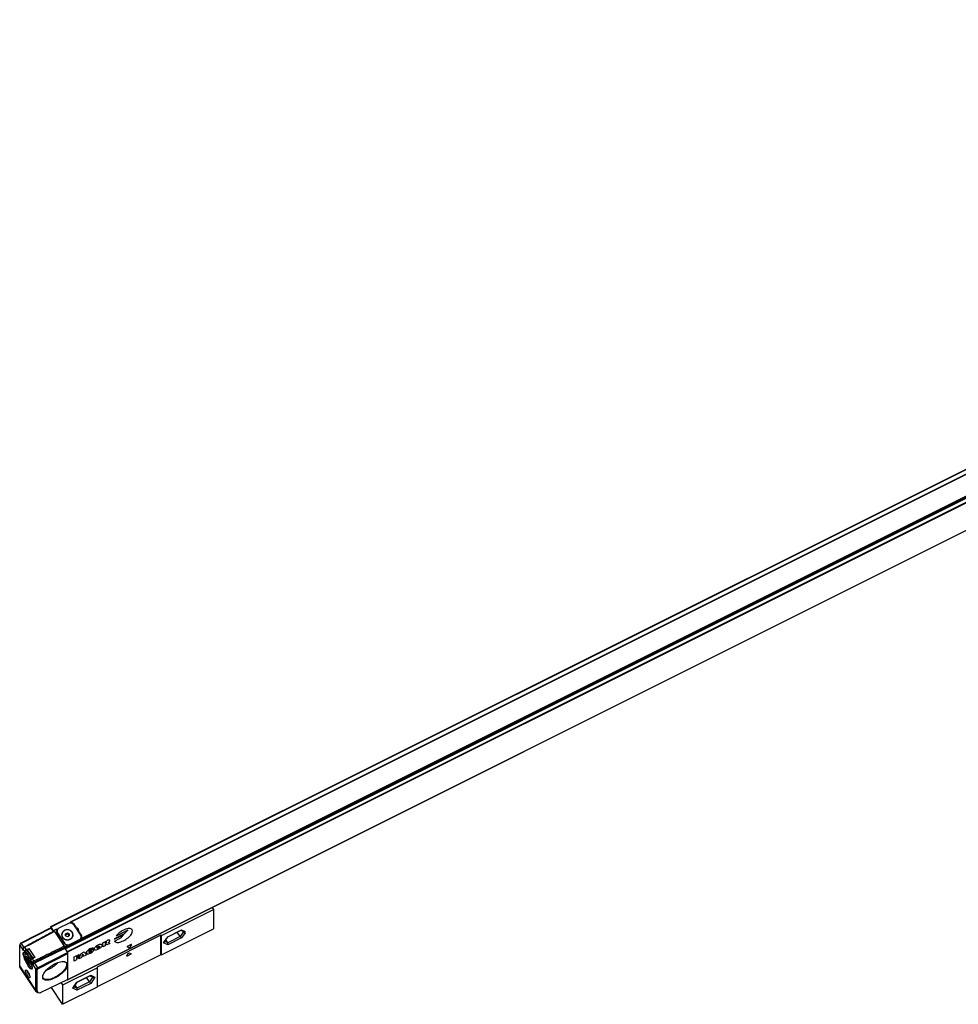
# Model space of a CAD drawing. Header units: millimetres. Extents: x -500 to 1397, y -592 to 328.
# Tile 12 of 15: x 287 to 788, y -592 to -66. Entities that reach past the tile are written whole.
import ezdxf

# ---------------------------------------------------------------- set-up
doc = ezdxf.new("R2010")
doc.units = ezdxf.units.MM

# ---------------------------------------------------------------- blocks, each defined once
blk = doc.blocks.new('CABEZA_ROSCADA_REGLA_S__7', base_point=(303.55, -591.95))
at = {"color": 7, "linetype": 'Continuous'}
for p, q in [((362.37, -555.19), (390.19, -541.28)), ((389.48, -540.21), (390.19, -541.28)), ((390.19, -541.28), (390.19, -551.68)), ((362.37, -565.59), (390.19, -551.68)), ((365.85, -555.83), (372.9, -552.32)), ((362.07, -555.04), (327.94, -572.1)), ((362.37, -555.19), (362.07, -555.04)), ((362.07, -565.59), (362.07, -555.04)), ((362.37, -565.59), (362.37, -555.19)), ((363.86, -558.82), (365.83, -555.85)), ((365.7, -559.1), (364.69, -557.57)), ((365.83, -555.85), (365.85, -555.83)), ((372.35, -555.77), (370.76, -553.38)), ((372.73, -552.4), (374.2, -553.14)), ((373.63, -552.85), (373.96, -553.36)), ((362.07, -565.59), (327.94, -582.65)), ((362.37, -565.59), (362.07, -565.59)), ((309.65, -581.55), (327.94, -572.4)), ((327.94, -572.1), (327.94, -572.4)), ((327.94, -572.4), (327.94, -582.65)), ((317.33, -580.1), (324.4, -576.56)), ((323.86, -580.02), (322.26, -577.63)), ((324.23, -576.65), (325.93, -577.5)), ((309.5, -591.88), (303.55, -582.96)), ((309.65, -581.55), (308.85, -580.36)), ((309.65, -591.95), (309.65, -581.55)), ((327.94, -582.8), (309.65, -591.95)), ((315.36, -583.07), (317.33, -580.1)), ((316.19, -581.82), (317.21, -583.35)), ((317.33, -580.1), (317.34, -580.09)), ((327.94, -582.65), (327.94, -582.8)), ((309.65, -591.95), (309.5, -591.88))]:
    blk.add_line(p, q, dxfattribs=at)
at = {"color": 3, "linetype": 'Continuous'}
for p, q in [((365.7, -555.82), (373.1, -552.12)), ((373.1, -552.12), (374.99, -553.07)), ((363.5, -559.12), (365.7, -555.82)), ((372.35, -555.77), (365.7, -559.1)), ((373.1, -556.52), (365.7, -560.22)), ((373.96, -553.36), (372.35, -555.77)), ((374.99, -553.69), (373.1, -556.52)), ((373.96, -553.36), (373.96, -553.02)), ((374.99, -553.69), (374.99, -553.07)), ((365.7, -560.22), (363.5, -559.12)), ((365.7, -559.1), (364.18, -558.34)), ((343.89, -566.09), (344.82, -564.7)), ((345.93, -565.25), (344.08, -566.18)), ((345.19, -564.51), (346.12, -564.97)), ((317.21, -580.07), (324.61, -576.37)), ((325.64, -577.35), (323.86, -580.02)), ((324.61, -576.37), (326.81, -577.47)), ((326.81, -577.47), (324.61, -580.77)), ((315.01, -583.37), (317.21, -580.07)), ((317.21, -584.47), (315.01, -583.37)), ((317.21, -583.35), (315.68, -582.58)), ((323.86, -580.02), (317.21, -583.35)), ((324.61, -580.77), (317.21, -584.47))]:
    blk.add_line(p, q, dxfattribs=at)
at = {"color": 7, "linetype": 'Continuous'}
for centre, radius, start, end in [((372.64, -551.83), 0.55, 297.9506, 327.7135), ((363.11, -558.31), 0.905, 295.7138, 325.4654), ((324.14, -576.08), 0.55, 297.9506, 327.7135), ((314.61, -582.56), 0.905, 295.7138, 325.4654)]:
    blk.add_arc(centre, radius, start, end, dxfattribs=at)
for points, knots in [([(365.7, -555.82), (365.73, -555.84), (365.77, -555.86), (365.81, -555.85), (365.83, -555.85)], [0, 0, 0, 0, 0.0811225, 0.1332341, 0.1332341, 0.1332341, 0.1332341]), ([(373.1, -556.52), (372.97, -556.43), (372.68, -556.22), (372.47, -555.93), (372.35, -555.77)], [0, 0, 0, 0, 0.478606, 1.066385, 1.066385, 1.066385, 1.066385]), ([(374.99, -553.69), (374.79, -553.72), (374.39, -553.77), (374.11, -553.49), (373.96, -553.36)], [0, 0, 0, 0, 0.569111, 1.132687, 1.132687, 1.132687, 1.132687]), ([(374.99, -553.07), (374.86, -553.13), (374.6, -553.26), (374.33, -553.18), (374.2, -553.14)], [0, 0, 0, 0, 0.4212588, 0.818267, 0.818267, 0.818267, 0.818267]), ([(326.81, -577.47), (326.66, -577.53), (326.37, -577.64), (326.07, -577.54), (325.93, -577.5)], [0, 0, 0, 0, 0.4642945, 0.9011969, 0.9011969, 0.9011969, 0.9011969]), ([(317.21, -580.07), (317.23, -580.08), (317.27, -580.11), (317.32, -580.1), (317.33, -580.1)], [0, 0, 0, 0, 0.0811225, 0.1332341, 0.1332341, 0.1332341, 0.1332341]), ([(324.61, -580.77), (324.48, -580.68), (324.19, -580.47), (323.97, -580.18), (323.86, -580.02)], [0, 0, 0, 0, 0.478606, 1.066385, 1.066385, 1.066385, 1.066385])]:
    blk.add_open_spline(points, degree=3, knots=knots, dxfattribs=at)
for points in [[(365.7, -560.22), (365.78, -560.04), (365.94, -559.66), (365.78, -559.29), (365.7, -559.1)], [(317.21, -584.47), (317.28, -584.28), (317.44, -583.91), (317.28, -583.53), (317.21, -583.35)]]:
    blk.add_open_spline(points, degree=3, dxfattribs=at)
at = {"color": 3, "linetype": 'Continuous'}
for points, knots in [([(344.08, -566.18), (344, -566.21), (343.86, -566.27), (343.89, -566.14), (343.89, -566.09)], [0, 0, 0, 0, 0.1898518, 0.314678, 0.314678, 0.314678, 0.314678]), ([(344.82, -564.7), (344.87, -564.64), (344.98, -564.52), (345.13, -564.52), (345.19, -564.51)], [0, 0, 0, 0, 0.2439812, 0.4340905, 0.4340905, 0.4340905, 0.4340905]), ([(346.12, -564.97), (346.12, -565.02), (346.14, -565.15), (346.01, -565.21), (345.93, -565.25)], [0, 0, 0, 0, 0.125035, 0.3689226, 0.3689226, 0.3689226, 0.3689226])]:
    blk.add_open_spline(points, degree=3, knots=knots, dxfattribs=at)
blk = doc.blocks.new('REGLA_S_CM-1240__8', base_point=(286.61, -585.94))
at = {"color": 7, "linetype": 'Continuous'}
for p, q in [((303.26, -550.47), (1272.34, -65.93)), ((1265, -72.35), (313.59, -548.05)), ((1281.32, -94.29), (312.24, -578.83)), ((303.25, -551.15), (287.22, -559.33)), ((303.5, -551.28), (287.46, -559.46)), ((303.25, -550.5), (303.26, -550.47)), ((303.25, -550.5), (303.25, -551.15)), ((303.5, -551.28), (303.25, -551.15)), ((304.61, -552.9), (303.38, -550.61)), ((304.7, -553.08), (303.5, -551.28)), ((304.76, -552.47), (306.48, -551.61)), ((306.84, -551.95), (306.51, -552.12)), ((312.75, -548.75), (307.56, -551.35)), ((315.32, -548.86), (316.78, -551.06)), ((319.23, -555.01), (315.48, -549.38)), ((316.78, -551.33), (316.78, -551.06)), ((304.74, -553.04), (304.75, -553.01)), ((304.75, -552.5), (304.76, -552.47)), ((304.75, -552.5), (304.75, -553.01)), ((305.2, -553.08), (304.85, -552.55)), ((310.74, -559.66), (306.49, -553.28)), ((306.56, -553.35), (306.56, -552.85)), ((306.82, -553.71), (310.57, -559.34)), ((309.08, -554.94), (309.08, -554.84)), ((311.08, -554.34), (312.08, -553.84)), ((311.08, -554.84), (311.08, -554.34)), ((311.08, -554.84), (312.08, -554.34)), ((311.08, -555.34), (311.08, -554.84)), ((312.08, -555.84), (311.08, -555.34)), ((312.08, -553.84), (313.08, -554.34)), ((312.08, -553.84), (312.08, -554.34)), ((312.08, -554.34), (313.08, -554.84)), ((313.08, -555.34), (312.08, -555.84)), ((313.08, -554.34), (313.08, -554.84)), ((313.08, -554.84), (313.08, -555.34)), ((313.31, -559.97), (318.5, -557.37)), ((315.08, -554.94), (315.08, -554.84)), ((318.11, -553.32), (318.11, -553.04)), ((318.11, -553.04), (319.57, -555.24)), ((319.57, -555.84), (319.49, -555.72)), ((319.5, -556.37), (319.5, -555.87)), ((286.63, -560.26), (286.61, -560.38)), ((286.61, -571.36), (286.61, -560.38)), ((286.8, -559.73), (286.63, -560.26)), ((288.48, -562.44), (288.5, -562.32)), ((310.7, -562.08), (294.5, -570.01)), ((310.65, -561.25), (310.45, -560.95)), ((310.7, -561.58), (310.7, -562.08)), ((310.7, -562.08), (312.15, -564.25)), ((310.75, -562.01), (310.75, -561.5)), ((312.11, -563.7), (310.88, -562.3)), ((319.55, -557.6), (312.51, -561.12)), ((318.5, -557.87), (313.31, -560.47)), ((289.45, -564.51), (289.4, -564.48)), ((289.93, -564.96), (289.62, -565.11)), ((289.84, -567.57), (289.63, -566.85)), ((289.84, -564.78), (290.53, -564.44)), ((290.62, -567.52), (290.25, -567.6)), ((290.25, -567.6), (290.62, -568.77)), ((291.34, -568.6), (290.62, -567.52)), ((290.81, -563.91), (290.82, -563.88)), ((290.82, -563.88), (290.82, -563.16)), ((294.29, -567.01), (293.3, -567.51)), ((296.11, -572.43), (312.15, -564.25)), ((296.37, -573.05), (312.4, -564.88)), ((312.25, -564.5), (312.15, -564.25)), ((312.25, -564.5), (312.25, -564)), ((312.4, -564.88), (312.25, -564.5)), ((312.4, -578.63), (312.4, -564.88)), ((295.5, -585.19), (286.85, -572.21)), ((290.62, -568.77), (291.24, -568.46)), ((290.62, -568.77), (291.34, -569.85)), ((290.98, -569.96), (291.19, -570.26)), ((291.19, -570.26), (291.64, -570.86)), ((291.7, -569.77), (291.34, -568.6)), ((291.34, -569.85), (291.67, -569.69)), ((291.34, -569.85), (291.7, -569.77)), ((292.51, -569.12), (292.51, -568.43)), ((292.52, -569.2), (292.51, -569.12)), ((293.33, -571.76), (293.02, -571.91)), ((295.26, -584.34), (295.26, -573.36)), ((292.13, -577.51), (292.11, -577.71)), ((295.94, -584.49), (295.94, -573.52)), ((312.4, -578.63), (297.63, -585.86)), ((312.2, -578.81), (312.13, -578.76)), ((312.24, -578.83), (312.25, -578.8)), ((312.25, -578.8), (312.25, -578.7)), ((297.31, -585.93), (296.73, -585.89)), ((297.33, -585.94), (297.31, -585.93))]:
    blk.add_line(p, q, dxfattribs=at)
at = {"color": 3, "linetype": 'Continuous'}
for p, q in [((303.38, -550.61), (1272.46, -66.07)), ((1264.87, -72.54), (313.91, -548.02)), ((310.88, -562.3), (1279.96, -77.76)), ((312.11, -563.7), (1281.19, -79.16)), ((312.25, -564), (1281.33, -79.46)), ((1271.02, -81.36), (319.55, -557.1)), ((1271.02, -81.86), (319.55, -557.6)), ((1270.67, -81.24), (319.71, -556.72)), ((1281.33, -94.26), (312.25, -578.8)), ((304.85, -552.55), (306.35, -551.8)), ((307.1, -551.66), (306.51, -551.96)), ((313.55, -548.43), (313.29, -548.56)), ((315.32, -549.17), (315.32, -548.86)), ((343.36, -553.48), (344.66, -552.09)), ((304.75, -552.83), (304.61, -552.9)), ((305.2, -553.08), (310.45, -560.95)), ((306.82, -553.79), (306.82, -553.71)), ((318.5, -557.87), (318.5, -557.37)), ((319.57, -555.84), (319.57, -555.24)), ((341.66, -555.1), (337.18, -557.34)), ((337.25, -558.15), (339.96, -556.8)), ((337.36, -556.73), (342.33, -554.25)), ((344.02, -552.56), (338.08, -555.53)), ((341, -556.03), (342.29, -554.63)), ((286.61, -560.38), (288.48, -563.19)), ((287.22, -559.33), (287.46, -559.46)), ((287.46, -559.46), (288.84, -561.54)), ((289.33, -563.72), (288.48, -562.44)), ((289.32, -561.5), (289.07, -561.37)), ((290.18, -562.79), (289.32, -561.5)), ((290.18, -562.79), (291.57, -562.09)), ((290.29, -563.04), (291.15, -562.6)), ((291.57, -562.09), (294.77, -566.89)), ((310.57, -559.41), (310.57, -559.34)), ((312.15, -560.5), (310.65, -561.25)), ((312.51, -560.62), (310.75, -561.5)), ((312.51, -561.12), (310.75, -562.01)), ((313.31, -560.47), (313.31, -559.97)), ((324.32, -563.3), (326.11, -562.41)), ((326.1, -561.94), (324.89, -562.83)), ((326.11, -562.41), (326.11, -563.44)), ((331, -559.03), (333.11, -557.97)), ((331, -561.28), (331, -559.03)), ((332.3, -560.63), (331, -561.28)), ((332.7, -558.74), (332.3, -558.94)), ((332.3, -558.94), (332.3, -559.41)), ((332.3, -559.41), (332.7, -559.21)), ((332.62, -559.72), (332.3, -559.88)), ((332.3, -559.88), (332.3, -560.63)), ((333.11, -560.22), (332.62, -559.72)), ((334.73, -559.41), (333.11, -560.22)), ((334.01, -559.02), (334.73, -559.41)), ((344.97, -561.7), (344.04, -561.24)), ((344.23, -560.96), (346.08, -560.04)), ((346.27, -560.13), (345.34, -561.52)), ((289.33, -563.72), (289.33, -564.4)), ((289.33, -564.4), (289.4, -564.48)), ((289.5, -564.52), (289.45, -564.48)), ((289.5, -564.52), (289.45, -564.51)), ((289.5, -564.52), (289.59, -564.5)), ((289.59, -564.5), (289.61, -564.47)), ((289.61, -563.78), (289.61, -564.47)), ((290.82, -563.16), (293.61, -567.35)), ((294.77, -566.89), (293.38, -567.59)), ((294.25, -568.89), (293.38, -567.59)), ((315.71, -566.67), (318.47, -565.29)), ((315.71, -568.92), (315.71, -566.67)), ((318.47, -565.85), (317.01, -566.58)), ((317.01, -566.96), (318.31, -566.31)), ((317.01, -566.58), (317.01, -566.96)), ((318.31, -566.87), (317.01, -567.52)), ((317.01, -567.52), (317.01, -568.27)), ((318.15, -567.7), (319.45, -564.8)), ((319.45, -567.05), (318.15, -567.7)), ((318.31, -566.31), (318.31, -566.87)), ((318.47, -565.29), (318.47, -565.85)), ((319.45, -564.8), (321.07, -563.99)), ((319.61, -566.69), (319.45, -567.05)), ((320.91, -566.04), (319.61, -566.69)), ((320.26, -565.24), (319.88, -566.09)), ((319.88, -566.09), (320.64, -565.71)), ((320.64, -565.71), (320.26, -565.24)), ((321.07, -566.24), (320.91, -566.04)), ((321.07, -563.99), (322.37, -565.59)), ((322.37, -565.59), (321.07, -566.24)), ((324.32, -563.77), (324.32, -563.3)), ((324.97, -563.45), (324.32, -563.77)), ((324.97, -563.73), (324.97, -563.45)), ((295.26, -584.34), (286.61, -571.36)), ((292.53, -568.52), (292.51, -568.43)), ((293.39, -569.8), (292.53, -568.52)), ((292.53, -569.2), (292.53, -568.52)), ((293.39, -569.8), (294.08, -569.97)), ((293.39, -570.55), (295.26, -573.36)), ((294.25, -568.89), (294.5, -569.51)), ((294.5, -570.01), (296.11, -572.43)), ((295.26, -573.36), (295.94, -573.52)), ((296.11, -572.43), (296.37, -573.05)), ((317.01, -568.27), (315.71, -568.92)), ((295.94, -584.49), (295.26, -584.34))]:
    blk.add_line(p, q, dxfattribs=at)
at = {"color": 7, "linetype": 'Continuous'}
for centre, radius, start, end in [((307.75, -552.42), 1.53, 156.1869, 179.8763), ((307.79, -553.03), 1.57, 144.8168, 168.5936), ((306.49, -551.62), 0.0148, 1.1693, 117.8171), ((307.78, -552.41), 1.56, 180.3465, 214.0378), ((308.12, -552.84), 1.56, 180.3465, 214.0378), ((308.12, -553.34), 1.56, 180.3465, 181.7519), ((311.42, -554.82), 2.35, 180.3465, 214.0378), ((311.42, -554.92), 2.35, 180.3465, 214.0378), ((312.75, -554.85), 2.42, 0.3465, 34.0378), ((312.75, -554.96), 2.43, 2.8201, 34.1501), ((316.64, -552.7), 1.51, 346.8611, 359.9787), ((317.94, -555.88), 1.56, 0.3465, 34.0378), ((318.27, -556.12), 1.56, 0.3465, 34.0378), ((318.27, -556.72), 1.56, 11.3589, 34.0378), ((318.31, -556.1), 1.53, 336.1869, 359.8763), ((289.51, -564.32), 0.199, 252.703, 267.0304), ((289.51, -564.32), 0.199, 267.0304, 296.2536), ((295.48, -572.02), 2.23, 116.109, 129.0147)]:
    blk.add_arc(centre, radius, start, end, dxfattribs=at)
at = {"color": 3, "linetype": 'Continuous'}
for centre, radius, start, end in [((343.04, -550.56), 2.22, 296.1857, 316.754), ((339.91, -557.81), 2.77, 157.1569, 170.3311), ((338.37, -553.56), 3.6, 296.1857, 316.754), ((340.68, -553.11), 2.22, 296.1857, 316.754), ((340.74, -551.02), 3.6, 296.1857, 316.754), ((289.5, -564.29), 0.198, 214.7641, 258.0259), ((289.51, -564.27), 0.225, 256.6894, 296.3195), ((322.72, -560.94), 3.59, 296.61, 308.9804)]:
    blk.add_arc(centre, radius, start, end, dxfattribs=at)
at = {"color": 7, "linetype": 'Continuous'}
for points, knots in [([(303.26, -550.47), (303.27, -550.47), (303.3, -550.48), (303.34, -550.54), (303.36, -550.58), (303.38, -550.61)], [0, 0, 0, 0, 0.0332481, 0.0985388, 0.1897038, 0.1897038, 0.1897038, 0.1897038]), ([(306.35, -551.8), (306.36, -551.78), (306.38, -551.73), (306.42, -551.68), (306.45, -551.64), (306.47, -551.62), (306.48, -551.61)], [0, 0, 0, 0, 0.0815891, 0.1370145, 0.1973783, 0.2360682, 0.2360682, 0.2360682, 0.2360682]), ([(306.51, -552.12), (306.51, -552.08), (306.51, -552), (306.51, -551.87), (306.51, -551.75), (306.51, -551.66), (306.51, -551.62)], [0, 0, 0, 0, 0.1252186, 0.25, 0.375, 0.5, 0.5, 0.5, 0.5]), ([(307.56, -551.35), (307.27, -551.53), (306.73, -551.89), (306.61, -552.54), (306.56, -552.85)], [0, 0, 0, 0, 0.968399, 1.874924, 1.874924, 1.874924, 1.874924]), ([(314.76, -553.49), (314.29, -553.05), (313.33, -552.12), (311.27, -552.07), (309.43, -553), (309.12, -554.24), (308.98, -554.84)], [0, 0, 0, 0, 1.881474, 3.873265, 5.787669, 7.543021, 7.543021, 7.543021, 7.543021]), ([(315.08, -554.84), (314.99, -554.38), (314.81, -553.43), (313.59, -552.46), (312.08, -552.12), (310.56, -552.46), (309.34, -553.43), (309.16, -554.38), (309.08, -554.84)], [0, 0, 0, 0, 1.359787, 2.812386, 4.352232, 5.892078, 7.344678, 8.704465, 8.704465, 8.704465, 8.704465]), ([(315.48, -549.38), (315.1, -549.04), (314.31, -548.32), (313.28, -548.6), (312.75, -548.75)], [0, 0, 0, 0, 1.458004, 2.985336, 2.985336, 2.985336, 2.985336]), ([(313.55, -548.1), (313.55, -548.1), (313.55, -548.09), (313.56, -548.08), (313.57, -548.07), (313.59, -548.06), (313.59, -548.05)], [0, 0, 0, 0, 0.00883252, 0.01766504, 0.03687943, 0.06505749, 0.06505749, 0.06505749, 0.06505749]), ([(313.55, -548.1), (313.55, -548.14), (313.55, -548.22), (313.55, -548.34), (313.55, -548.44), (313.55, -548.5), (313.55, -548.53)], [0, 0, 0, 0, 0.125, 0.25, 0.33823, 0.42646, 0.42646, 0.42646, 0.42646]), ([(313.59, -548.05), (313.62, -548.05), (313.66, -548.03), (313.75, -548.02), (313.83, -548.01), (313.89, -548.02), (313.91, -548.02)], [0, 0, 0, 0, 0.066869, 0.1519608, 0.2541067, 0.3186602, 0.3186602, 0.3186602, 0.3186602]), ([(315.32, -548.86), (315.14, -548.65), (314.76, -548.22), (314.2, -548.09), (313.91, -548.02)], [0, 0, 0, 0, 0.817945, 1.681987, 1.681987, 1.681987, 1.681987]), ([(318.15, -552.7), (318.06, -552.33), (317.89, -551.56), (317.16, -551.23), (316.78, -551.06)], [0, 0, 0, 0, 1.078464, 2.249352, 2.249352, 2.249352, 2.249352]), ([(318.12, -553), (318.02, -552.74), (317.82, -552.2), (317.33, -551.92), (317.07, -551.77)], [0, 0, 0, 0, 0.805006, 1.662752, 1.662752, 1.662752, 1.662752]), ([(304.95, -552.95), (303.62, -553.65), (300.98, -555.06), (297.01, -557.16), (293.04, -559.27), (290.4, -560.67), (289.07, -561.37)], [0, 0, 0, 0, 4.488471, 8.976942, 13.473364, 17.96669, 17.96669, 17.96669, 17.96669]), ([(305.2, -553.08), (303.87, -553.78), (301.23, -555.18), (297.26, -557.29), (293.29, -559.39), (290.65, -560.8), (289.32, -561.5)], [0, 0, 0, 0, 4.488471, 8.976942, 13.47388, 17.970818, 17.970818, 17.970818, 17.970818]), ([(304.61, -552.9), (304.63, -552.93), (304.65, -552.97), (304.69, -553.03), (304.72, -553.04), (304.74, -553.04)], [0, 0, 0, 0, 0.0911651, 0.1564557, 0.1897038, 0.1897038, 0.1897038, 0.1897038]), ([(304.76, -552.47), (304.77, -552.48), (304.81, -552.49), (304.83, -552.53), (304.85, -552.55)], [0, 0, 0, 0, 0.039792, 0.1225547, 0.1225547, 0.1225547, 0.1225547]), ([(310.58, -552.59), (310.14, -552.86), (309.3, -553.39), (309.08, -554.36), (308.98, -554.84)], [0, 0, 0, 0, 1.471565, 2.865063, 2.865063, 2.865063, 2.865063]), ([(308.98, -554.84), (309.07, -555.31), (309.25, -556.29), (310.51, -557.29), (312.08, -557.64), (313.64, -557.29), (314.9, -556.29), (315.09, -555.31), (315.18, -554.84)], [0, 0, 0, 0, 1.405113, 2.906132, 4.497307, 6.088481, 7.5895, 8.994614, 8.994614, 8.994614, 8.994614]), ([(309.48, -556.14), (309.93, -556.57), (310.86, -557.47), (312.84, -557.52), (314.59, -556.64), (314.92, -555.49), (315.08, -554.94)], [0, 0, 0, 0, 1.820782, 3.748321, 5.553218, 7.206877, 7.206877, 7.206877, 7.206877]), ([(310.53, -557.16), (310.32, -557.04), (309.91, -556.8), (309.62, -556.42), (309.48, -556.24)], [0, 0, 0, 0, 0.708749, 1.40946, 1.40946, 1.40946, 1.40946]), ([(314.76, -553.59), (314.6, -553.39), (314.27, -552.97), (313.81, -552.72), (313.58, -552.59)], [0, 0, 0, 0, 0.77932, 1.569201, 1.569201, 1.569201, 1.569201]), ([(315.08, -554.94), (314.99, -555.4), (314.83, -556.34), (314.03, -556.88), (313.63, -557.16)], [0, 0, 0, 0, 1.3459, 2.758286, 2.758286, 2.758286, 2.758286]), ([(318.5, -557.37), (318.78, -557.19), (319.33, -556.83), (319.45, -556.18), (319.5, -555.87)], [0, 0, 0, 0, 0.968399, 1.874924, 1.874924, 1.874924, 1.874924]), ([(318.5, -557.87), (318.78, -557.69), (319.33, -557.33), (319.45, -556.68), (319.5, -556.37)], [0, 0, 0, 0, 0.968399, 1.874924, 1.874924, 1.874924, 1.874924]), ([(319.71, -556.72), (319.69, -556.76), (319.66, -556.82), (319.62, -556.92), (319.57, -557.01), (319.56, -557.07), (319.55, -557.1)], [0, 0, 0, 0, 0.1149875, 0.2114476, 0.3350094, 0.4096749, 0.4096749, 0.4096749, 0.4096749]), ([(287.46, -559.46), (287.27, -559.57), (286.92, -559.77), (286.72, -560.11), (286.63, -560.26)], [0, 0, 0, 0, 0.653047, 1.173896, 1.173896, 1.173896, 1.173896]), ([(287.22, -559.33), (287.12, -559.38), (286.95, -559.48), (286.85, -559.66), (286.8, -559.73)], [0, 0, 0, 0, 0.3265233, 0.5869478, 0.5869478, 0.5869478, 0.5869478]), ([(288.48, -563.19), (288.48, -563.13), (288.48, -563), (288.48, -562.81), (288.48, -562.63), (288.48, -562.5), (288.48, -562.44)], [0, 0, 0, 0, 0.1875, 0.375, 0.5625, 0.75, 0.75, 0.75, 0.75]), ([(288.5, -562.32), (288.5, -562.31), (288.51, -562.28), (288.52, -562.26), (288.52, -562.25)], [0, 0, 0, 0, 0.03882751, 0.07765509, 0.07765509, 0.07765509, 0.07765509]), ([(288.52, -562.25), (288.55, -562.2), (288.61, -562.1), (288.74, -561.94), (288.9, -561.78), (289.06, -561.66), (289.2, -561.56), (289.28, -561.52), (289.32, -561.5)], [0, 0, 0, 0, 0.166577, 0.358234, 0.593582, 0.8411, 0.976512, 1.109299, 1.109299, 1.109299, 1.109299]), ([(288.52, -562.25), (288.53, -562.21), (288.55, -562.15), (288.59, -562.04), (288.62, -561.92), (288.65, -561.83), (288.67, -561.78)], [0, 0, 0, 0, 0.1025326, 0.2050654, 0.3464266, 0.487789, 0.487789, 0.487789, 0.487789]), ([(288.67, -561.78), (288.68, -561.75), (288.72, -561.67), (288.81, -561.56), (288.93, -561.46), (289.03, -561.4), (289.07, -561.37)], [0, 0, 0, 0, 0.1169852, 0.2613532, 0.4242923, 0.5881349, 0.5881349, 0.5881349, 0.5881349]), ([(291.15, -562.6), (291.06, -562.69), (290.9, -562.85), (290.84, -563.07), (290.82, -563.16)], [0, 0, 0, 0, 0.3867474, 0.6648041, 0.6648041, 0.6648041, 0.6648041]), ([(291.15, -562.6), (291.19, -562.56), (291.27, -562.48), (291.37, -562.35), (291.47, -562.22), (291.54, -562.13), (291.57, -562.09)], [0, 0, 0, 0, 0.1551168, 0.3353368, 0.4975916, 0.6615481, 0.6615481, 0.6615481, 0.6615481]), ([(310.45, -560.95), (309.1, -561.61), (306.4, -562.93), (302.35, -564.92), (298.3, -566.9), (295.6, -568.23), (294.25, -568.89)], [0, 0, 0, 0, 4.505361, 9.010721, 13.524579, 18.038436, 18.038436, 18.038436, 18.038436]), ([(310.7, -561.58), (309.35, -562.24), (306.65, -563.56), (302.6, -565.54), (298.55, -567.53), (295.85, -568.85), (294.5, -569.51)], [0, 0, 0, 0, 4.505361, 9.010721, 13.524062, 18.034296, 18.034296, 18.034296, 18.034296]), ([(310.57, -559.34), (310.96, -559.69), (311.75, -560.4), (312.78, -560.12), (313.31, -559.97)], [0, 0, 0, 0, 1.458004, 2.985336, 2.985336, 2.985336, 2.985336]), ([(310.75, -561.5), (310.74, -561.46), (310.72, -561.37), (310.67, -561.3), (310.65, -561.25)], [0, 0, 0, 0, 0.1183371, 0.2710369, 0.2710369, 0.2710369, 0.2710369]), ([(310.74, -559.66), (310.92, -559.87), (311.3, -560.3), (311.86, -560.43), (312.15, -560.5)], [0, 0, 0, 0, 0.817945, 1.681987, 1.681987, 1.681987, 1.681987]), ([(310.88, -562.3), (310.85, -562.26), (310.78, -562.17), (310.76, -562.06), (310.75, -562.01)], [0, 0, 0, 0, 0.1751967, 0.3271934, 0.3271934, 0.3271934, 0.3271934]), ([(312.51, -560.62), (312.5, -560.61), (312.46, -560.56), (312.36, -560.54), (312.26, -560.52), (312.19, -560.51), (312.15, -560.5)], [0, 0, 0, 0, 0.0507766, 0.167892, 0.2745452, 0.3857742, 0.3857742, 0.3857742, 0.3857742]), ([(312.51, -560.7), (312.64, -560.68), (312.92, -560.64), (313.18, -560.53), (313.31, -560.47)], [0, 0, 0, 0, 0.4141401, 0.8345004, 0.8345004, 0.8345004, 0.8345004]), ([(312.51, -561.12), (312.51, -561.08), (312.51, -561), (312.51, -560.87), (312.51, -560.75), (312.51, -560.66), (312.51, -560.62)], [0, 0, 0, 0, 0.125, 0.25, 0.3786725, 0.5, 0.5, 0.5, 0.5]), ([(289.4, -564.48), (289.38, -564.47), (289.34, -564.45), (289.26, -564.4), (289.17, -564.36), (289.08, -564.34), (289.01, -564.34), (288.98, -564.35), (288.97, -564.35)], [0, 0, 0, 0, 0.0583317, 0.1505231, 0.2576535, 0.3629501, 0.4234668, 0.4578392, 0.4578392, 0.4578392, 0.4578392]), ([(289.62, -565.11), (289.54, -565.3), (289.29, -565.86), (289.5, -566.45), (289.63, -566.85)], [0, 0, 0, 0, 0.594693, 1.787396, 1.787396, 1.787396, 1.787396]), ([(291.19, -570.26), (291.38, -570.62), (291.66, -571.11), (292.52, -570.68), (291.97, -569.55), (291.62, -568.36), (290.88, -567.37), (290.3, -566.26), (289.44, -566.69), (289.68, -567.2), (289.84, -567.57)], [0, 0, 0, 0, 0.974564, 1.368013, 2.347893, 3.849708, 5.351524, 6.331404, 6.724853, 7.699417, 7.699417, 7.699417, 7.699417]), ([(290.81, -563.91), (290.71, -563.96), (290.5, -564.05), (290.23, -564.19), (289.92, -564.34), (289.72, -564.44), (289.59, -564.5)], [0, 0, 0, 0, 0.337567, 0.675134, 0.930209, 1.350273, 1.350273, 1.350273, 1.350273]), ([(292.51, -568.8), (292.31, -568.38), (291.94, -567.56), (291.19, -566.44), (290.55, -565.38), (289.85, -565.18), (289.62, -565.11)], [0, 0, 0, 0, 1.373952, 2.692753, 4.126447, 4.822645, 4.822645, 4.822645, 4.822645]), ([(289.84, -564.78), (289.79, -564.82), (289.69, -564.9), (289.66, -565.03), (289.65, -565.1)], [0, 0, 0, 0, 0.167218, 0.3808029, 0.3808029, 0.3808029, 0.3808029]), ([(291.63, -566.36), (291.33, -565.86), (290.89, -565.12), (290.1, -564.87), (289.84, -564.78)], [0, 0, 0, 0, 1.655255, 2.451094, 2.451094, 2.451094, 2.451094]), ([(289.84, -567.57), (289.99, -567.98), (290.28, -568.82), (290.74, -569.57), (290.98, -569.96)], [0, 0, 0, 0, 1.297654, 2.653948, 2.653948, 2.653948, 2.653948]), ([(292.58, -568.16), (292.42, -567.83), (292.1, -567.18), (291.44, -566.21), (290.85, -565.23), (290.16, -565.03), (289.93, -564.96)], [0, 0, 0, 0, 1.101395, 2.15088, 3.58453, 4.28085, 4.28085, 4.28085, 4.28085]), ([(289.95, -564.33), (289.95, -564.39), (289.94, -564.52), (289.95, -564.65), (289.96, -564.72)], [0, 0, 0, 0, 0.1881468, 0.3995318, 0.3995318, 0.3995318, 0.3995318]), ([(290.53, -564.44), (290.77, -564.51), (291.51, -564.71), (292.1, -565.71), (292.75, -566.66), (293.05, -567.26), (293.21, -567.56)], [0, 0, 0, 0, 0.732968, 2.242074, 3.216637, 4.240329, 4.240329, 4.240329, 4.240329]), ([(292.61, -568.11), (292.46, -567.8), (292.16, -567.2), (291.8, -566.64), (291.63, -566.36)], [0, 0, 0, 0, 1.021253, 2.006334, 2.006334, 2.006334, 2.006334]), ([(292.51, -568.43), (292.51, -568.4), (292.51, -568.34), (292.54, -568.25), (292.59, -568.15), (292.67, -568.02), (292.77, -567.89), (292.94, -567.74), (293.11, -567.62), (293.25, -567.54), (293.3, -567.51)], [0, 0, 0, 0, 0.092886, 0.175473, 0.29902, 0.4263, 0.610119, 0.804989, 1.086474, 1.26117, 1.26117, 1.26117, 1.26117]), ([(294.77, -566.89), (294.73, -566.89), (294.65, -566.9), (294.52, -566.93), (294.39, -566.96), (294.32, -566.99), (294.29, -567.01)], [0, 0, 0, 0, 0.119508, 0.2534131, 0.3926949, 0.502041, 0.502041, 0.502041, 0.502041]), ([(312.11, -563.7), (312.15, -563.75), (312.21, -563.84), (312.23, -563.95), (312.25, -564)], [0, 0, 0, 0, 0.1751967, 0.3271934, 0.3271934, 0.3271934, 0.3271934]), ([(286.85, -572.21), (286.78, -572.09), (286.63, -571.82), (286.62, -571.52), (286.61, -571.36)], [0, 0, 0, 0, 0.4300907, 0.8942711, 0.8942711, 0.8942711, 0.8942711]), ([(291.64, -570.86), (291.88, -571.21), (292.23, -571.74), (292.82, -571.87), (293.02, -571.91)], [0, 0, 0, 0, 1.192703, 1.787396, 1.787396, 1.787396, 1.787396]), ([(293.24, -572.89), (293.25, -572.89), (293.27, -572.87), (293.31, -572.83), (293.35, -572.74), (293.37, -572.64), (293.39, -572.52), (293.4, -572.4), (293.39, -572.23), (293.38, -572.02), (293.34, -571.77), (293.29, -571.51), (293.23, -571.24), (293.17, -571), (293.1, -570.77), (293.03, -570.54), (292.94, -570.28), (292.83, -569.96), (292.69, -569.6), (292.59, -569.34), (292.53, -569.2)], [0, 0, 0, 0, 0.029364, 0.075367, 0.16992, 0.304383, 0.395212, 0.520511, 0.684665, 0.892496, 1.149156, 1.433782, 1.709385, 1.965011, 2.189443, 2.410084, 2.688839, 3.024097, 3.414346, 3.858169, 3.858169, 3.858169, 3.858169]), ([(293.02, -571.91), (293.09, -571.83), (293.26, -571.63), (293.23, -571.35), (293.22, -571.19)], [0, 0, 0, 0, 0.2986249, 0.7785328, 0.7785328, 0.7785328, 0.7785328]), ([(293.05, -571.9), (293.1, -571.93), (293.21, -571.97), (293.32, -571.96), (293.37, -571.96)], [0, 0, 0, 0, 0.183659, 0.3306608, 0.3306608, 0.3306608, 0.3306608]), ([(293.39, -569.8), (293.39, -569.78), (293.39, -569.72), (293.43, -569.62), (293.51, -569.48), (293.64, -569.32), (293.82, -569.16), (293.98, -569.04), (294.13, -568.95), (294.21, -568.91), (294.25, -568.89)], [0, 0, 0, 0, 0.074703, 0.160031, 0.338737, 0.549468, 0.783763, 1.03087, 1.166391, 1.299541, 1.299541, 1.299541, 1.299541]), ([(293.39, -570.55), (293.39, -570.49), (293.39, -570.36), (293.39, -570.18), (293.39, -569.99), (293.39, -569.86), (293.39, -569.8)], [0, 0, 0, 0, 0.1875, 0.375, 0.5625, 0.75, 0.75, 0.75, 0.75]), ([(293.39, -570.55), (293.4, -570.51), (293.43, -570.4), (293.57, -570.34), (293.7, -570.31), (293.82, -570.29), (293.95, -570.28), (294.04, -570.28), (294.08, -570.28)], [0, 0, 0, 0, 0.1380529, 0.3217925, 0.4136472, 0.5444879, 0.6792894, 0.7989751, 0.7989751, 0.7989751, 0.7989751]), ([(294.08, -569.97), (294.08, -569.93), (294.1, -569.84), (294.2, -569.72), (294.34, -569.61), (294.45, -569.54), (294.5, -569.51)], [0, 0, 0, 0, 0.1138789, 0.2685419, 0.453124, 0.644001, 0.644001, 0.644001, 0.644001]), ([(294.08, -570.28), (294.08, -570.23), (294.08, -570.13), (294.08, -570.02), (294.08, -569.97)], [0, 0, 0, 0, 0.1585046, 0.3170091, 0.3170091, 0.3170091, 0.3170091]), ([(295.26, -573.36), (295.33, -573.19), (295.5, -572.78), (295.88, -572.56), (296.11, -572.43)], [0, 0, 0, 0, 0.535708, 1.288141, 1.288141, 1.288141, 1.288141]), ([(295.94, -573.52), (295.98, -573.43), (296.06, -573.23), (296.25, -573.12), (296.37, -573.05)], [0, 0, 0, 0, 0.2678539, 0.6440703, 0.6440703, 0.6440703, 0.6440703]), ([(312.06, -570.8), (311.78, -571.68), (311.1, -573.81), (308.29, -576.27), (304.95, -578.26), (301.96, -579.37), (298.8, -578.81), (298.97, -577.2), (299.05, -576.43)], [0, 0, 0, 0, 2.727777, 6.612385, 10.807683, 14.289183, 16.496351, 18.517643, 18.517643, 18.517643, 18.517643]), ([(299.14, -576.17), (299.66, -575.31), (300.82, -573.4), (303.6, -571.28), (306.62, -569.54), (308.83, -569.2), (309.82, -569.05)], [0, 0, 0, 0, 2.968149, 6.650249, 10.332348, 13.300497, 13.300497, 13.300497, 13.300497]), ([(311.71, -570.72), (311.65, -571.12), (311.54, -571.83), (310.95, -572.88), (310.17, -573.95), (309.15, -574.98), (307.83, -576.08), (306.36, -577.07), (304.71, -577.92), (303.14, -578.5), (301.78, -578.78), (300.59, -578.77), (299.71, -578.55), (299.34, -578.11), (299.21, -577.96)], [0, 0, 0, 0, 1.194098, 2.155044, 3.566995, 5.153459, 6.503811, 8.707845, 10.451157, 12.061911, 13.703862, 14.56633, 15.663846, 16.254321, 16.254321, 16.254321, 16.254321]), ([(302.42, -573.14), (302.13, -573.28), (301.56, -573.55), (300.97, -573.76), (300.69, -573.87)], [0, 0, 0, 0, 0.97129, 1.879286, 1.879286, 1.879286, 1.879286]), ([(307.1, -569.59), (306.42, -570.27), (305.03, -571.68), (303.3, -572.65), (302.42, -573.14)], [0, 0, 0, 0, 2.873007, 5.901815, 5.901815, 5.901815, 5.901815]), ([(309.82, -569.05), (309.98, -569.07), (310.31, -569.1), (310.79, -569.26), (311.19, -569.49), (311.37, -569.71), (311.44, -569.8)], [0, 0, 0, 0, 0.48239, 1.016901, 1.49372, 1.851846, 1.851846, 1.851846, 1.851846]), ([(309.82, -569.05), (309.86, -569.05), (309.96, -569.06), (310.05, -569.07), (310.1, -569.07)], [0, 0, 0, 0, 0.1418947, 0.2804397, 0.2804397, 0.2804397, 0.2804397]), ([(310.1, -569.07), (310.66, -569.16), (311.69, -569.33), (311.94, -570.33), (312.06, -570.8)], [0, 0, 0, 0, 1.53848, 2.853137, 2.853137, 2.853137, 2.853137]), ([(311.44, -569.8), (311.49, -569.87), (311.57, -570), (311.65, -570.23), (311.7, -570.47), (311.71, -570.64), (311.71, -570.72)], [0, 0, 0, 0, 0.2308384, 0.4662355, 0.726366, 0.9684172, 0.9684172, 0.9684172, 0.9684172]), ([(292.11, -577.71), (291.99, -577.77), (291.56, -577.95), (291, -576.94), (290.34, -576.01), (289.99, -574.91), (289.51, -573.86), (289.92, -573.63), (290.04, -573.57)], [0, 0, 0, 0, 0.365969, 1.290032, 2.670458, 4.050884, 4.974947, 5.340916, 5.340916, 5.340916, 5.340916]), ([(290.04, -573.57), (290.25, -573.74), (290.81, -574.19), (291.38, -575.25), (291.94, -576.37), (292.08, -577.17), (292.13, -577.51)], [0, 0, 0, 0, 0.820163, 2.141072, 3.542245, 4.564991, 4.564991, 4.564991, 4.564991]), ([(291.98, -576.71), (291.85, -576.56), (291.55, -576.21), (291.21, -575.57), (290.9, -574.91), (290.81, -574.46), (290.77, -574.27)], [0, 0, 0, 0, 0.595327, 1.379232, 2.163136, 2.758463, 2.758463, 2.758463, 2.758463]), ([(299.21, -577.96), (299.15, -577.84), (299.02, -577.59), (298.96, -577.15), (299, -576.66), (299.09, -576.34), (299.14, -576.17)], [0, 0, 0, 0, 0.404346, 0.836221, 1.314494, 1.851984, 1.851984, 1.851984, 1.851984]), ([(299.05, -576.43), (299.07, -576.39), (299.1, -576.3), (299.13, -576.21), (299.14, -576.17)], [0, 0, 0, 0, 0.1385449, 0.2804397, 0.2804397, 0.2804397, 0.2804397]), ([(312.2, -578.81), (312.2, -578.82), (312.21, -578.83), (312.23, -578.83), (312.24, -578.83)], [0, 0, 0, 0, 0.0220012, 0.04371622, 0.04371622, 0.04371622, 0.04371622]), ([(295.5, -585.19), (295.43, -585.06), (295.28, -584.79), (295.27, -584.49), (295.26, -584.34)], [0, 0, 0, 0, 0.4300907, 0.8942711, 0.8942711, 0.8942711, 0.8942711]), ([(296.73, -585.89), (296.47, -585.83), (295.99, -585.72), (295.65, -585.36), (295.5, -585.19)], [0, 0, 0, 0, 0.782293, 1.450863, 1.450863, 1.450863, 1.450863]), ([(297.31, -585.93), (296.92, -585.82), (296.17, -585.61), (296.01, -584.85), (295.94, -584.49)], [0, 0, 0, 0, 1.124634, 2.144377, 2.144377, 2.144377, 2.144377]), ([(297.63, -585.86), (297.58, -585.89), (297.48, -585.93), (297.38, -585.93), (297.33, -585.94)], [0, 0, 0, 0, 0.1734228, 0.3115723, 0.3115723, 0.3115723, 0.3115723])]:
    blk.add_open_spline(points, degree=3, knots=knots, dxfattribs=at)
at = {"color": 3, "linetype": 'Continuous'}
for points, knots in [([(337.25, -558.15), (337.64, -558.46), (338.64, -559.26), (340.99, -558.53), (343.38, -557.39), (345.47, -555.56), (346.92, -553.84), (346.91, -551.69), (344.73, -551.31), (342.57, -552.06), (340.07, -553.4), (338.73, -554.83), (338.08, -555.53)], [0, 0, 0, 0, 1.414408, 3.675996, 6.609272, 9.560199, 11.865514, 13.308052, 14.88623, 17.356473, 20.360605, 23.208215, 23.208215, 23.208215, 23.208215]), ([(290.18, -562.79), (289.96, -562.92), (289.57, -563.14), (289.4, -563.55), (289.33, -563.72)], [0, 0, 0, 0, 0.752433, 1.288141, 1.288141, 1.288141, 1.288141]), ([(290.29, -563.04), (290.28, -563), (290.26, -562.92), (290.21, -562.84), (290.18, -562.79)], [0, 0, 0, 0, 0.1178438, 0.2705604, 0.2705604, 0.2705604, 0.2705604]), ([(326.1, -561.94), (325.82, -561.92), (325.13, -561.86), (324.08, -562.36), (323.09, -563.06), (322.4, -563.8), (322.06, -564.74), (322.5, -564.98), (322.69, -565.08)], [0, 0, 0, 0, 0.845732, 2.04336, 3.350718, 4.466636, 5.20119, 5.791471, 5.791471, 5.791471, 5.791471]), ([(324.89, -562.83), (324.81, -562.82), (324.61, -562.79), (324.3, -562.93), (323.99, -563.12), (323.83, -563.31), (323.76, -563.4)], [0, 0, 0, 0, 0.239267, 0.584281, 0.974149, 1.324982, 1.324982, 1.324982, 1.324982]), ([(330.66, -560.32), (330.54, -560.12), (330.23, -559.57), (328.99, -559.92), (327.87, -560.49), (326.93, -561.34), (326.22, -562.33), (326.91, -563.18), (328.08, -562.83), (329.19, -562.27), (330.27, -561.42), (330.55, -560.64), (330.66, -560.32)], [0, 0, 0, 0, 0.654238, 1.71365, 3.173115, 4.607767, 5.610831, 6.265054, 7.3246, 8.784012, 10.218599, 11.221798, 11.221798, 11.221798, 11.221798]), ([(328.54, -560.91), (328.53, -560.91), (328.51, -560.93), (328.45, -560.96), (328.36, -561.02), (328.25, -561.11), (328.15, -561.2), (328.09, -561.27), (328.03, -561.35), (327.98, -561.42), (327.94, -561.5), (327.92, -561.57), (327.9, -561.62), (327.89, -561.67), (327.89, -561.74), (327.91, -561.81), (327.96, -561.88), (328.02, -561.92), (328.11, -561.95), (328.22, -561.95), (328.34, -561.93), (328.45, -561.89), (328.54, -561.85), (328.64, -561.8), (328.75, -561.72), (328.87, -561.62), (328.99, -561.51), (329.07, -561.4), (329.12, -561.3), (329.16, -561.24), (329.18, -561.17), (329.2, -561.09), (329.19, -561.01), (329.18, -560.96), (329.16, -560.91), (329.11, -560.86), (329.03, -560.82), (328.93, -560.8), (328.84, -560.81), (328.75, -560.83), (328.67, -560.85), (328.6, -560.88), (328.56, -560.9), (328.55, -560.91), (328.54, -560.91)], [0, 0, 0, 0, 0.033347, 0.073734, 0.203149, 0.372356, 0.500878, 0.599784, 0.664036, 0.778962, 0.8692, 0.935729, 0.978525, 1.031977, 1.101778, 1.18025, 1.256078, 1.331556, 1.412578, 1.529756, 1.666125, 1.771438, 1.874568, 1.974242, 2.102114, 2.275908, 2.445951, 2.584421, 2.691177, 2.765982, 2.807165, 2.913999, 2.991722, 3.045424, 3.075555, 3.157005, 3.243142, 3.341392, 3.455988, 3.519664, 3.606086, 3.715492, 3.732372, 3.749345, 3.749345, 3.749345, 3.749345]), ([(332.7, -559.21), (332.8, -559.15), (332.96, -559.05), (333.18, -558.79), (332.94, -558.6), (332.8, -558.68), (332.7, -558.74)], [0, 0, 0, 0, 0.357118, 0.611931, 0.771501, 1.06826, 1.06826, 1.06826, 1.06826]), ([(334.31, -557.62), (334.12, -557.64), (333.7, -557.69), (333.32, -557.87), (333.11, -557.97)], [0, 0, 0, 0, 0.573948, 1.262964, 1.262964, 1.262964, 1.262964]), ([(334.01, -559.02), (334.19, -558.87), (334.5, -558.6), (334.82, -558.15), (334.74, -557.65), (334.46, -557.63), (334.31, -557.62)], [0, 0, 0, 0, 0.706835, 1.240652, 1.58382, 1.982495, 1.982495, 1.982495, 1.982495]), ([(344.23, -560.96), (344.15, -561), (344.02, -561.07), (344.04, -561.2), (344.04, -561.24)], [0, 0, 0, 0, 0.2438877, 0.3689226, 0.3689226, 0.3689226, 0.3689226]), ([(344.97, -561.7), (345.03, -561.7), (345.18, -561.69), (345.28, -561.58), (345.34, -561.52)], [0, 0, 0, 0, 0.1901093, 0.4340905, 0.4340905, 0.4340905, 0.4340905]), ([(346.27, -560.13), (346.27, -560.08), (346.29, -559.95), (346.16, -560), (346.08, -560.04)], [0, 0, 0, 0, 0.1248262, 0.314678, 0.314678, 0.314678, 0.314678]), ([(289.33, -564.4), (289.02, -564.38), (288.08, -564.3), (288.78, -566.7), (289.4, -568.63), (290.87, -570.99), (291.74, -572.76), (293.65, -573.35), (293.25, -571), (292.82, -569.91), (292.53, -569.2)], [0, 0, 0, 0, 0.804765, 2.39871, 5.108557, 8.064412, 10.275546, 11.203891, 12.600826, 15.193975, 15.193975, 15.193975, 15.193975]), ([(288.97, -564.35), (288.86, -564.63), (288.53, -565.48), (289.2, -567.16), (289.96, -569.19), (291.13, -571.02), (292.08, -572.57), (292.96, -572.81), (293.24, -572.89)], [0, 0, 0, 0, 0.871197, 2.673955, 5.072808, 7.471661, 9.27442, 10.145617, 10.145617, 10.145617, 10.145617]), ([(289.61, -563.78), (289.58, -563.79), (289.53, -563.81), (289.45, -563.8), (289.38, -563.78), (289.35, -563.74), (289.33, -563.72)], [0, 0, 0, 0, 0.0770746, 0.155016, 0.2309276, 0.3034321, 0.3034321, 0.3034321, 0.3034321]), ([(290.29, -563.04), (290.11, -563.15), (289.8, -563.32), (289.66, -563.65), (289.61, -563.78)], [0, 0, 0, 0, 0.602233, 1.03053, 1.03053, 1.03053, 1.03053]), ([(289.61, -564.47), (289.69, -564.43), (289.87, -564.34), (290.16, -564.2), (290.47, -564.05), (290.7, -563.93), (290.82, -563.88)], [0, 0, 0, 0, 0.289979, 0.579956, 0.964215, 1.348471, 1.348471, 1.348471, 1.348471]), ([(293.38, -567.59), (293.16, -567.72), (292.77, -567.94), (292.6, -568.35), (292.53, -568.52)], [0, 0, 0, 0, 0.752433, 1.288141, 1.288141, 1.288141, 1.288141]), ([(293.38, -567.59), (293.37, -567.57), (293.35, -567.53), (293.31, -567.52), (293.3, -567.51)], [0, 0, 0, 0, 0.0827619, 0.1216237, 0.1216237, 0.1216237, 0.1216237]), ([(322.69, -565.08), (322.95, -565.07), (323.54, -565.05), (324.42, -564.68), (325.32, -564.16), (325.85, -563.68), (326.11, -563.44)], [0, 0, 0, 0, 0.769297, 1.746775, 2.829528, 3.885847, 3.885847, 3.885847, 3.885847]), ([(323.76, -563.4), (323.67, -563.56), (323.52, -563.83), (323.66, -564.1), (323.72, -564.21)], [0, 0, 0, 0, 0.5077372, 0.8693531, 0.8693531, 0.8693531, 0.8693531]), ([(323.72, -564.21), (323.8, -564.24), (324.01, -564.3), (324.2, -564.2), (324.32, -564.15)], [0, 0, 0, 0, 0.2442171, 0.6232821, 0.6232821, 0.6232821, 0.6232821])]:
    blk.add_open_spline(points, degree=3, knots=knots, dxfattribs=at)
at = {"color": 7, "linetype": 'Continuous'}
for points in [[(304.95, -552.95), (304.97, -552.96), (305.01, -552.98), (305.07, -553.01), (305.13, -553.05), (305.18, -553.07), (305.2, -553.08)], [(319.55, -557.1), (319.55, -557.14), (319.55, -557.22), (319.55, -557.35), (319.55, -557.47), (319.55, -557.56), (319.55, -557.6)], [(310.7, -561.58), (310.68, -561.53), (310.63, -561.42), (310.57, -561.26), (310.51, -561.11), (310.47, -561), (310.45, -560.95)]]:
    blk.add_open_spline(points, degree=3, dxfattribs=at)
at = {"color": 3, "linetype": 'Continuous'}
blk.add_open_spline([(292.52, -569.2), (292.52, -569.2), (292.53, -569.2), (292.53, -569.2), (292.53, -569.2)], degree=3, dxfattribs=at)
blk = doc.blocks.new('REGLA_S-1020__9', base_point=(286.61, -591.95))
for name, p in [('REGLA_S_CM-1240__8', (286.61, -585.94)), ('CABEZA_ROSCADA_REGLA_S__7', (303.55, -591.95))]:
    blk.add_blockref(name, p)
blk = doc.blocks.new('ISO2', base_point=(381, -534))
blk.add_blockref('REGLA_S-1020__9', (286.61, -591.95))

msp = doc.modelspace()

# ---------------------------------------------------------------- block references
msp.add_blockref('ISO2', (381, -534))

doc.saveas('drawing.dxf')
